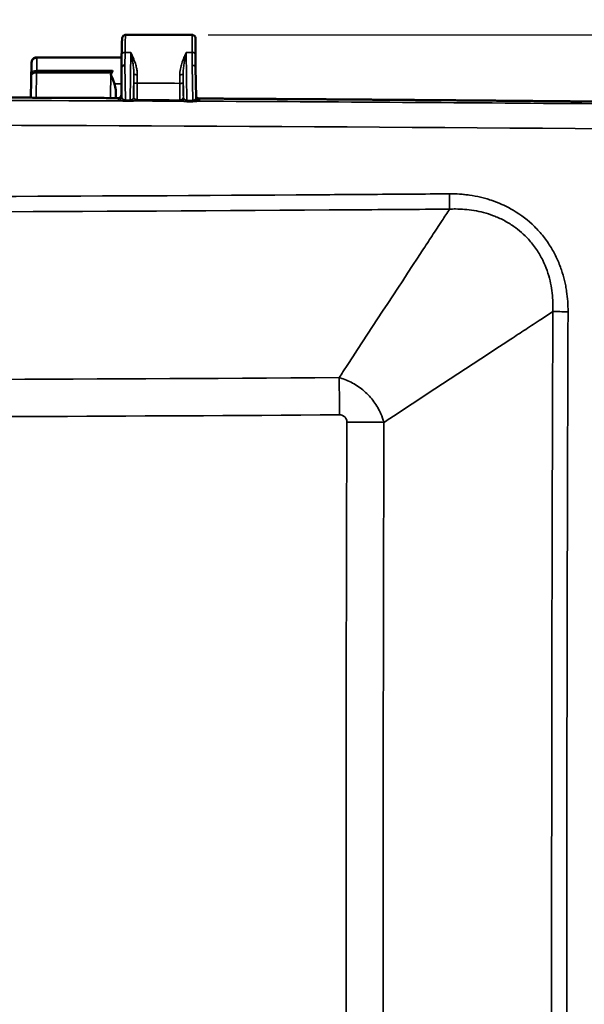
# Model space of a CAD drawing. Header units: inches. Extents: x 0.2 to 50.9, y 0.9 to 32.1.
# Tile 15 of 95: x 12.7 to 16.1, y 22.8 to 28.6. Entities that reach past the tile are written whole.
import ezdxf

# ---------------------------------------------------------------- set-up
doc = ezdxf.new("R2010")
doc.units = ezdxf.units.IN
doc.header["$LTSCALE"] = 1.5
doc.header["$MEASUREMENT"] = 0
for name, color, linetype, lineweight in [('Dimension (ANSI)', 7, 'Continuous', 25), ('Visible (ANSI)', 7, 'Continuous', 50), ('Visible Narrow (ANSI)', 7, 'Continuous', 35)]:
    doc.layers.add(name, color=color, linetype=linetype, lineweight=lineweight)
doc.styles.get("Standard").update_dxf_attribs({"font": 'arial.ttf'})
doc.dimstyles.new('Default (ANSI)', dxfattribs={"dimscale": 1.5, "dimtxt": 0.2, "dimasz": 0.098425, "dimexe": 0.125, "dimexo": 0.0625, "dimgap": 0.031496, "dimtad": 0, "dimtih": 1, "dimtoh": 1, "dimrnd": 1e-08, "dimzin": 0, "dimdsep": 46, "dimtxsty": 'Standard', "dimcen": 0.09, "dimdle": 0.393701, "dimclrd": 256, "dimclre": 256, "dimclrt": 7, "dimadec": 0, "dimazin": 1, "dimtfac": 0.6, "dimtofl": 0, "dimtmove": 0, "dimatfit": 3, "dimfxl": 1, "dimtolj": 1, "dimtzin": 4, "dimlwd": -1, "dimlwe": -1, "dimarcsym": 0})

# ---------------------------------------------------------------- blocks, each defined once
blk = doc.blocks.new('*D46')
at = {"layer": 'Defpoints', "color": 0, "transparency": 16777216}
for p in [(16.6116, 30.0285), (3.4856, 22.955), (16.6116, 22.955)]:
    blk.add_point(p, dxfattribs=at)
at = {"layer": 'Dimension (ANSI)', "transparency": 16777216}
for p, q in [((3.4856, 23.0488), (3.4856, 30.216)), ((16.6116, 23.0488), (16.6116, 30.216)), ((3.6332, 30.0285), (9.5621, 30.0285)), ((16.4639, 30.0285), (10.6407, 30.0285))]:
    blk.add_line(p, q, dxfattribs=at)
for points in [[(3.6332, 30.0531), (3.6332, 30.0039), (3.4856, 30.0285)], [(16.4639, 30.0531), (16.4639, 30.0039), (16.6116, 30.0285)]]:
    blk.add_solid(points, dxfattribs=at)
at = {"layer": 'Dimension (ANSI)', "color": 7, "transparency": 16777216, "insert": (9.6093, 30.1818), "char_height": 0.3, "attachment_point": 1}
blk.add_mtext('\\A1;13.13', dxfattribs=at)
blk = doc.blocks.new('*D47')
at = {"layer": 'Defpoints', "color": 0, "transparency": 16777216}
for p in [(13.7473, 28.5147), (10.0486, 17.1002), (18.2492, 17.1002)]:
    blk.add_point(p, dxfattribs=at)
at = {"layer": 'Dimension (ANSI)', "transparency": 16777216}
for p, q in [((13.8411, 28.5147), (18.4367, 28.5147)), ((18.2492, 28.3671), (18.2492, 23.1563)), ((18.2492, 17.2478), (18.2492, 22.7606)), ((10.1423, 17.1002), (18.4367, 17.1002))]:
    blk.add_line(p, q, dxfattribs=at)
for points in [[(18.2245, 28.3671), (18.2738, 28.3671), (18.2492, 28.5147)], [(18.2245, 17.2478), (18.2738, 17.2478), (18.2492, 17.1002)]]:
    blk.add_solid(points, dxfattribs=at)
at = {"layer": 'Dimension (ANSI)', "color": 7, "transparency": 16777216, "insert": (17.7861, 23.1091), "char_height": 0.3, "attachment_point": 1}
blk.add_mtext('\\A1;11.41', dxfattribs=at)

msp = doc.modelspace()

# ---------------------------------------------------------------- linework, layer by layer
at = {"layer": 'Visible (ANSI)'}
for p, q in [((13.7473, 28.5147), (13.3545, 28.5147)), ((13.7673, 28.4947), (13.7673, 28.3987)), ((12.8298, 28.3822), (13.3307, 28.3822)), ((13.3309, 28.399), (13.3298, 28.3224)), ((13.7673, 28.3222), (13.7673, 28.3987)), ((12.7956, 28.1445), (12.7992, 28.3502)), ((13.3298, 28.1609), (13.3298, 28.3219)), ((13.6992, 28.3444), (13.6992, 28.3444)), ((13.7673, 28.3223), (13.7699, 28.1463)), ((12.8292, 28.2929), (12.8293, 28.2929)), ((13.6943, 28.3004), (13.6943, 28.3004)), ((12.7953, 28.1277), (12.7953, 28.1277)), ((13.5318, 28.1247), (13.5318, 28.1247)), ((13.5618, 28.1246), (13.5618, 28.1246)), ((15.2883, 27.4873), (15.2883, 27.4873)), ((15.3201, 27.4872), (15.3201, 27.4872)), ((15.4669, 27.4664), (15.4669, 27.4664))]:
    msp.add_line(p, q, dxfattribs=at)
for centre, major_axis, ratio, start_param, end_param in [((13.2685, 28.4543), (-0.0018, -0.1613), 0.185994, 0.002062, 0.374327), ((13.3498, 28.3223), (-0.02, 0), 0.642747, 4.712391, 6.269815), ((13.3377, 27.8228), (-0.0079, 0.4997), 0.000843, 0.023168, 0.053752), ((12.8292, 28.2801), (0.03, -0.0007), 0.429703, 1.58191, 3.112482), ((13.2998, 28.2259), (0, -0.1562), 0.026186, 4.972447, 5.278513), ((13.3098, 28.162), (0.0196, 0.0039), 0.996036, 4.511325, 6.085694), ((13.787, 28.1412), (-0.02, 0.0001), 0.087487, 0.44365, 0.443677), ((13.7873, 28.1594), (-0.0196, -0.0039), 0.996035, 0.309028, 1.192765), ((13.7499, 28.1469), (0.0197, -0.0038), 0.881193, 0.18091, 0.180966), ((13.787, 28.1613), (0.0021, -0.0217), 0.914666, 6.012612, 6.175728), ((13.2998, 28.2259), (0, -0.1562), 0.026186, 5.408513, 5.408526)]:
    msp.add_ellipse(centre, major_axis=major_axis, ratio=ratio, start_param=start_param, end_param=end_param, dxfattribs=at)
for points, degree, knots in [([(13.3309, 28.399), (13.3313, 28.4213), (13.3317, 28.4408), (13.3325, 28.4714), (13.333, 28.4827), (13.3338, 28.4924), (13.3339, 28.4943), (13.3345, 28.4978), (13.3347, 28.499), (13.3358, 28.5021), (13.3361, 28.5028), (13.3372, 28.5048), (13.338, 28.5062), (13.34, 28.5086), (13.3412, 28.5097), (13.344, 28.5118), (13.3458, 28.5128), (13.3498, 28.5143), (13.3522, 28.5147), (13.3545, 28.5147)], 3, [0.0000103, 0.0000103, 0.0000103, 0.0000103, 0.221768, 0.221768, 0.4458503, 0.4458503, 0.5259424, 0.5259424, 0.5662316, 0.5662316, 0.5768273, 0.5768273, 0.5914363, 0.5914363, 0.6043711, 0.6043711, 0.6199791, 0.6199791, 0.6383391, 0.6383391, 0.6383391, 0.6383391]), ([(13.7473, 28.5147), (13.7495, 28.5147), (13.7517, 28.5143), (13.7558, 28.5129), (13.7577, 28.5119), (13.7612, 28.5093), (13.7627, 28.5077), (13.7651, 28.5041), (13.766, 28.502), (13.7668, 28.4991), (13.767, 28.4982), (13.7673, 28.4965), (13.7673, 28.4956), (13.7673, 28.4947)], 3, [0, 0, 0, 0, 0.01646636, 0.01646636, 0.03298076, 0.03298076, 0.04949335, 0.04949335, 0.06600606, 0.06600606, 0.07268919, 0.07268919, 0.07949281, 0.07949281, 0.07949281, 0.07949281]), ([(12.7992, 28.3516), (12.7995, 28.3587), (12.8028, 28.3664), (12.8084, 28.3718), (12.8142, 28.3773), (12.8223, 28.38), (12.8292, 28.38)], 3, [-1, -1, -1, -1, -0.5, -0.5, -0.5, 0, 0, 0, 0]), ([(12.7995, 28.3548), (12.7997, 28.3558), (12.7999, 28.3569), (12.8004, 28.3589), (12.8005, 28.3596), (12.801, 28.3612), (12.8013, 28.362), (12.8022, 28.3642), (12.8029, 28.3657), (12.8047, 28.3688), (12.8059, 28.3704), (12.8089, 28.3739), (12.811, 28.3757), (12.8159, 28.379), (12.8189, 28.3803), (12.8245, 28.3818), (12.8271, 28.3821), (12.8297, 28.3821)], 3, [0, 0, 0, 0, 0.0208255, 0.0208255, 0.0304765, 0.0304765, 0.039308, 0.039308, 0.0535313, 0.0535313, 0.0690109, 0.0690109, 0.0899584, 0.0899584, 0.1143211, 0.1143211, 0.1342273, 0.1342273, 0.1342273, 0.1342273]), ([(12.7992, 28.3516), (12.7992, 28.3514), (12.7992, 28.3513), (12.7992, 28.3511), (12.7992, 28.3509), (12.7992, 28.3507), (12.7992, 28.3505), (12.7992, 28.3504), (12.7992, 28.3503), (12.7992, 28.3502)], 3, [0, 0, 0, 0, 0.3450158, 0.3450158, 0.3450158, 0.8007674, 0.8007674, 0.8007674, 1, 1, 1, 1]), ([(13.2778, 28.3041), (13.2754, 28.2991), (13.2729, 28.2941), (13.2695, 28.2868), (13.2685, 28.2847), (13.2678, 28.2826), (13.2676, 28.282), (13.2676, 28.2813), (13.2676, 28.2811), (13.2677, 28.2785), (13.2701, 28.274), (13.2813, 28.248), (13.2867, 28.2322), (13.2886, 28.2259)], 3, [-0.08940848, -0.08940848, -0.08940848, -0.08940848, -0.07612634, -0.07612634, -0.06996916, -0.06996916, -0.06671566, -0.06671566, -0.06550088, -0.06550088, -0.04993271, -0.04993271, -0.000001, -0.000001, -0.000001, -0.000001]), ([(13.2886, 28.2259), (13.2923, 28.2141), (13.295, 28.2019), (13.2957, 28.1887), (13.2958, 28.1872), (13.2958, 28.1858)], 3, [-0.2488064, -0.2488064, -0.2488064, -0.2488064, -0.1557121, -0.1557121, -0.1447177, -0.1447177, -0.1447177, -0.1447177]), ([(16.2102, 28.1206), (16.2102, 28.1206), (16.2102, 28.1206), (16.2102, 28.1206), (16.2102, 28.1206), (16.2102, 28.1206), (16.2102, 28.1206), (16.2102, 28.1206), (16.2102, 28.1206), (16.2102, 28.1206), (15.941, 28.1232), (15.6718, 28.1257), (15.4025, 28.1281), (15.1333, 28.1303), (14.8641, 28.1324), (14.5949, 28.1343), (14.3257, 28.1362), (14.0564, 28.1379), (13.7872, 28.1394)], 9, [0, 0, 0, 0, 0, 0, 0, 0, 0, 0, 0.000012, 0.000012, 0.000012, 0.000012, 0.000012, 0.000012, 0.000012, 0.000012, 0.000012, 1, 1, 1, 1, 1, 1, 1, 1, 1, 1])]:
    msp.add_open_spline(points, degree=degree, knots=knots, dxfattribs=at)
for points, degree in [([(12.8298, 28.3821), (12.8298, 28.3821), (12.8298, 28.3821), (12.8298, 28.3821)], 3), ([(13.2668, 28.293), (13.1209, 28.293), (12.9751, 28.293), (12.8293, 28.2929)], 3), ([(13.3108, 28.1421), (12.9348, 28.144), (12.5588, 28.1456), (12.1827, 28.147), (11.8067, 28.1481), (11.4307, 28.1489)], 5), ([(13.7699, 28.1463), (13.7699, 28.1451), (13.77, 28.1439), (13.7703, 28.1428)], 3), ([(13.7703, 28.1428), (13.7703, 28.1428), (13.7703, 28.1428), (13.7703, 28.1428)], 3), ([(13.787, 28.1394), (13.7871, 28.1394), (13.7871, 28.1394), (13.7872, 28.1394)], 3), ([(13.7162, 28.1223), (13.7279, 28.122), (13.7395, 28.1219), (13.7512, 28.122)], 3)]:
    msp.add_open_spline(points, degree=degree, dxfattribs=at)
at = {"layer": 'Visible Narrow (ANSI)'}
for p, q in [((13.7473, 28.5147), (13.7473, 28.4115)), ((13.3498, 28.3351), (13.3509, 28.4115)), ((13.3509, 28.4115), (13.3849, 28.4115)), ((13.3849, 28.4115), (13.3808, 28.1306)), ((13.7164, 28.1281), (13.7122, 28.4115)), ((13.7122, 28.4115), (13.7473, 28.4115)), ((13.7473, 28.4115), (13.7473, 28.3349)), ((12.8294, 28.3041), (12.8292, 28.2929)), ((12.8294, 28.3041), (13.2778, 28.3041)), ((13.3298, 28.3224), (13.3323, 28.1494)), ((13.3528, 28.1308), (13.3498, 28.3351)), ((13.7473, 28.3349), (13.7503, 28.1278)), ((12.7958, 28.1445), (12.7992, 28.2811)), ((12.7992, 28.2811), (12.7994, 28.2901)), ((12.8293, 28.2929), (12.8255, 28.1444)), ((13.2653, 28.1423), (13.2668, 28.293)), ((13.4013, 28.1488), (13.4032, 28.2833)), ((13.6959, 28.1473), (13.6939, 28.2833)), ((13.3298, 28.2259), (13.2886, 28.2259)), ((13.2958, 28.1858), (13.2954, 28.1421)), ((13.3122, 28.1294), (13.3097, 28.142)), ((13.3298, 28.162), (13.3323, 28.1494)), ((13.3808, 28.1306), (13.3528, 28.1308)), ((13.4019, 28.1518), (13.4013, 28.1488)), ((13.4217, 28.1319), (13.4211, 28.1288)), ((13.6758, 28.1273), (13.6752, 28.1305)), ((13.6953, 28.1504), (13.6959, 28.1473)), ((13.7872, 28.1394), (13.7898, 28.1268)), ((12.7954, 28.1277), (12.7954, 28.1277)), ((12.8252, 28.1276), (12.8252, 28.1276)), ((13.2651, 28.1259), (13.2651, 28.1259)), ((13.2952, 28.1258), (13.2952, 28.1257)), ((13.3527, 28.124), (13.3533, 28.124)), ((13.3533, 28.124), (13.3807, 28.1238)), ((13.7, 28.1223), (13.7, 28.1223)), ((13.7503, 28.1278), (13.7164, 28.1281))]:
    msp.add_line(p, q, dxfattribs=at)
for centre, major_axis, ratio, start_param, end_param in [((13.3509, 28.3987), (-0.02, 0.0003), 0.642747, 4.721803, 6.283186), ((13.7473, 28.3987), (0.02, 0), 0.642788, 0, 1.570796), ((12.8294, 28.2891), (-0.03, 0.0006), 0.499925, 4.722384, 6.252956), ((13.4085, 28.2259), (0, 0.3094), 0.017452, 1.383992, 1.556368), ((13.4285, 28.2259), (0, -0.2889), 0.018661, 4.52544, 4.698101), ((13.6686, 28.2259), (0, 0.2889), 0.018661, 4.723137, 4.899335), ((13.6886, 28.2259), (0, 0.3089), 0.017452, 4.723136, 4.899331), ((10.0486, -112.5612), (325.858, 0), 0.431764, 1.560734, 1.580858), ((13.3124, 28.1494), (0.0196, 0.0039), 0.996036, 4.511322, 6.085695), ((13.3274, 28.1455), (-0.0021, -0.0199), 0.750813, 0.132338, 1.13301), ((13.3523, 28.1492), (0.0198, -0.0036), 0.882004, 3.337413, 4.210835), ((13.3528, 28.142), (-0.0001, -0.0183), 0.005956, 0.17385, 0.915714), ((13.4071, 28.1452), (0.002, -0.0199), 0.768182, 5.137173, 6.14663), ((13.6753, 28.1504), (0.0196, 0.0039), 0.996035, 4.510779, 6.085716), ((13.6759, 28.1473), (0.0196, 0.0039), 0.996035, 4.510779, 6.085716), ((13.687, 28.1439), (-0.0027, -0.0198), 0.828883, 0.156433, 1.234878), ((13.7499, 28.1469), (0.0197, -0.0038), 0.881193, 5.756839, 6.464095), ((13.7803, 28.1434), (0.0027, -0.0198), 0.850499, 5.040817, 6.116715), ((10.0486, -112.5495), (325.8659, 0.0001), 0.431718, 1.559631, 1.56049), ((13.7164, 28.139), (-0.0002, -0.018), 0.007096, 0.432693, 0.917962), ((13.7503, 28.1149), (0.02, 0.0003), 0.642565, 1.526217, 1.56144), ((13.7517, 28.1392), (0.0001, -0.0185), 0.048797, 5.377484, 5.865478), ((13.7509, 28.0096), (0.0008, -0.1146), 0.054968, 2.905487, 2.935281), ((10.0477, -112.5781), (325.9206, 0), 0.431734, 1.551927, 1.559344), ((10.0486, -112.6639), (-325.8669, 0), 0.431616, 4.693516, 4.731262), ((123.8759, 22.9518), (0, 338.1944), 0.319101, 1.559178, 1.582415), ((122.0854, 22.9518), (0, 340.0706), 0.315907, 1.561158, 1.580435), ((122.2277, 22.9518), (0, -340.0832), 0.31567, 4.702755, 4.722023)]:
    msp.add_ellipse(centre, major_axis=major_axis, ratio=ratio, start_param=start_param, end_param=end_param, dxfattribs=at)
for points, knots in [([(13.3545, 28.5147), (13.3545, 28.5147), (13.3545, 28.5147), (13.3545, 28.5146), (13.3534, 28.5135), (13.3526, 28.4905), (13.352, 28.4659), (13.3515, 28.4473), (13.3512, 28.4277), (13.3509, 28.4115)], [0.7727138, 0.7727138, 0.7727138, 0.7727138, 0.7759546, 0.7759546, 0.7759546, 0.9036095, 0.9036095, 0.9036095, 1, 1, 1, 1]), ([(13.3849, 28.4115), (13.385, 28.4113), (13.385, 28.4111), (13.3853, 28.4097), (13.3856, 28.4084), (13.3881, 28.3969), (13.3904, 28.3864), (13.394, 28.3675), (13.3955, 28.3593), (13.3983, 28.3425), (13.3995, 28.334), (13.4014, 28.3185), (13.4021, 28.3115), (13.403, 28.2975), (13.4033, 28.2904), (13.4032, 28.2833)], [0, 0, 0, 0, 0.0051044, 0.0051044, 0.0373439, 0.0373439, 0.2987495, 0.2987495, 0.4945331, 0.4945331, 0.6903167, 0.6903167, 0.8451276, 0.8451276, 1, 1, 1, 1]), ([(13.3849, 28.4115), (13.385, 28.4114), (13.3851, 28.4112), (13.3852, 28.411), (13.3858, 28.4098), (13.3863, 28.4086), (13.3869, 28.4074), (13.3915, 28.3977), (13.3962, 28.3875), (13.4005, 28.3768), (13.4038, 28.3688), (13.4069, 28.3605), (13.4098, 28.3519), (13.4126, 28.3433), (13.4152, 28.3344), (13.4174, 28.3252), (13.4191, 28.318), (13.4206, 28.3105), (13.4216, 28.3029), (13.4226, 28.2953), (13.4232, 28.2875), (13.4232, 28.2796)], [-1, -1, -1, -1, -0.9948956, -0.9948956, -0.9948956, -0.9626561, -0.9626561, -0.9626561, -0.7012505, -0.7012505, -0.7012505, -0.5054669, -0.5054669, -0.5054669, -0.3096833, -0.3096833, -0.3096833, -0.1548724, -0.1548724, -0.1548724, 0, 0, 0, 0]), ([(13.6739, 28.2796), (13.6739, 28.2851), (13.6742, 28.2905), (13.6747, 28.2958), (13.6759, 28.3081), (13.6783, 28.32), (13.6812, 28.3314), (13.6839, 28.3414), (13.687, 28.3512), (13.6903, 28.3605), (13.6937, 28.3699), (13.6973, 28.3789), (13.7011, 28.3875), (13.7038, 28.3937), (13.7066, 28.3997), (13.7093, 28.4056), (13.7102, 28.4074), (13.7111, 28.4092), (13.7119, 28.411), (13.712, 28.4112), (13.7121, 28.4114), (13.7122, 28.4115)], [-0.9999999, -0.9999999, -0.9999999, -0.9999999, -0.8930325, -0.8930325, -0.8930325, -0.6464179, -0.6464179, -0.6464179, -0.4284173, -0.4284173, -0.4284173, -0.210417, -0.210417, -0.210417, -0.0539412, -0.0539412, -0.0539412, -0.0051044, -0.0051044, -0.0051044, 0, 0, 0, 0]), ([(13.6939, 28.2833), (13.6939, 28.2882), (13.694, 28.2931), (13.6947, 28.3092), (13.6959, 28.3203), (13.6985, 28.3407), (13.7, 28.3501), (13.7033, 28.3685), (13.705, 28.3776), (13.7081, 28.3928), (13.7095, 28.3991), (13.7112, 28.4071), (13.7117, 28.409), (13.7121, 28.4111), (13.7122, 28.4113), (13.7122, 28.4115)], [0, 0, 0, 0, 0.106967, 0.106967, 0.353582, 0.353582, 0.571583, 0.571583, 0.789583, 0.789583, 0.946059, 0.946059, 0.994896, 0.994896, 1, 1, 1, 1]), ([(12.7994, 28.2901), (12.7997, 28.3023), (12.7998, 28.3135), (12.7998, 28.3227), (12.7999, 28.3319), (12.7998, 28.3394), (12.7997, 28.3446), (12.7996, 28.3478), (12.7994, 28.3502), (12.7992, 28.3516)], [0, 0, 0, 0, 0.380906, 0.380906, 0.380906, 0.761816, 0.761816, 0.761816, 1, 1, 1, 1]), ([(13.7473, 28.3349), (13.7538, 28.3349), (13.7588, 28.3331), (13.7621, 28.3308), (13.7653, 28.3285), (13.7673, 28.3252), (13.7673, 28.3223)], [-1, -1, -1, -1, -0.5, -0.5, -0.5, -0.00668, -0.00668, -0.00668, -0.00668]), ([(13.4032, 28.2833), (13.4033, 28.2828), (13.4038, 28.2824), (13.4048, 28.2819), (13.4059, 28.2815), (13.4074, 28.2811), (13.4092, 28.2807), (13.411, 28.2804), (13.4133, 28.2801), (13.4156, 28.2799), (13.418, 28.2797), (13.4206, 28.2796), (13.4232, 28.2796)], [0, 0, 0, 0, 0.25, 0.25, 0.25, 0.5, 0.5, 0.5, 0.75, 0.75, 0.75, 1, 1, 1, 1]), ([(13.6939, 28.2833), (13.6939, 28.2828), (13.6933, 28.2824), (13.6923, 28.2819), (13.6913, 28.2815), (13.6898, 28.2811), (13.6879, 28.2807), (13.6861, 28.2804), (13.6839, 28.2801), (13.6815, 28.2799), (13.6791, 28.2797), (13.6765, 28.2796), (13.6739, 28.2796)], [0, 0, 0, 0, 0.25, 0.25, 0.25, 0.5, 0.5, 0.5, 0.75, 0.75, 0.75, 1, 1, 1, 1]), ([(13.4019, 28.1518), (13.402, 28.1523), (13.402, 28.1533), (13.4021, 28.1549), (13.4023, 28.1573), (13.4024, 28.161), (13.4025, 28.1657), (13.4026, 28.1704), (13.4028, 28.1763), (13.4028, 28.1828), (13.4029, 28.1894), (13.403, 28.1968), (13.4031, 28.2047), (13.4031, 28.2125), (13.4031, 28.2207), (13.4031, 28.2291), (13.4031, 28.2295), (13.4031, 28.2299), (13.4031, 28.2303)], [0, 0, 0, 0, 0.139334, 0.139334, 0.139334, 0.35081, 0.35081, 0.35081, 0.563334, 0.563334, 0.563334, 0.776448, 0.776448, 0.776448, 0.98943, 0.98943, 0.98943, 1, 1, 1, 1]), ([(13.4031, 28.2303), (13.4032, 28.2303), (13.4037, 28.2303), (13.4058, 28.2302), (13.4073, 28.2302), (13.411, 28.2301), (13.4132, 28.2301), (13.418, 28.2301), (13.4205, 28.23), (13.4231, 28.23)], [0, 0, 0, 0, 0.25, 0.25, 0.5, 0.5, 0.75, 0.75, 1, 1, 1, 1]), ([(13.4231, 28.23), (13.4231, 28.2295), (13.4231, 28.229), (13.4231, 28.2285), (13.4231, 28.2181), (13.4231, 28.2078), (13.423, 28.198), (13.423, 28.1882), (13.4229, 28.1789), (13.4228, 28.1707), (13.4227, 28.1624), (13.4226, 28.1552), (13.4224, 28.1493), (13.4223, 28.1433), (13.4222, 28.1388), (13.422, 28.1358), (13.4219, 28.1338), (13.4218, 28.1325), (13.4217, 28.1319)], [-1, -1, -1, -1, -0.989383, -0.989383, -0.989383, -0.777196, -0.777196, -0.777196, -0.56501, -0.56501, -0.56501, -0.352805, -0.352805, -0.352805, -0.140599, -0.140599, -0.140599, 0, 0, 0, 0]), ([(13.694, 28.2292), (13.6939, 28.2292), (13.6934, 28.2292), (13.6913, 28.2291), (13.6899, 28.2291), (13.6862, 28.2291), (13.684, 28.2291), (13.6792, 28.229), (13.6766, 28.229), (13.674, 28.229)], [0, 0, 0, 0, 0.25, 0.25, 0.5, 0.5, 0.75, 0.75, 1, 1, 1, 1]), ([(13.6752, 28.1305), (13.6751, 28.1311), (13.675, 28.1324), (13.6749, 28.1344), (13.6747, 28.1374), (13.6746, 28.142), (13.6745, 28.1479), (13.6744, 28.1539), (13.6743, 28.1612), (13.6742, 28.1695), (13.6741, 28.1778), (13.6741, 28.187), (13.674, 28.1969), (13.674, 28.2067), (13.674, 28.2171), (13.674, 28.2275), (13.674, 28.228), (13.674, 28.2285), (13.674, 28.229)], [-1, -1, -1, -1, -0.859406, -0.859406, -0.859406, -0.647182, -0.647182, -0.647182, -0.434958, -0.434958, -0.434958, -0.222757, -0.222757, -0.222757, -0.010556, -0.010556, -0.010556, 0, 0, 0, 0]), ([(13.6953, 28.1504), (13.6952, 28.1509), (13.6951, 28.1519), (13.6948, 28.1559), (13.6947, 28.1596), (13.6945, 28.1691), (13.6944, 28.175), (13.6942, 28.1882), (13.6941, 28.1956), (13.694, 28.2114), (13.694, 28.2197), (13.694, 28.2284), (13.694, 28.2288), (13.694, 28.2292)], [0, 0, 0, 0, 0.140594, 0.140594, 0.352818, 0.352818, 0.565042, 0.565042, 0.777243, 0.777243, 0.989444, 0.989444, 1, 1, 1, 1]), ([(13.3401, 28.1357), (13.3412, 28.1348), (13.3424, 28.1341), (13.3437, 28.1334), (13.3451, 28.1327), (13.3465, 28.1321), (13.3479, 28.1316), (13.3495, 28.1312), (13.3511, 28.1309), (13.3528, 28.1308)], [-1, -1, -1, -1, -0.686478, -0.686478, -0.686478, -0.362757, -0.362757, -0.362757, 0, 0, 0, 0]), ([(13.3528, 28.1308), (13.3529, 28.129), (13.353, 28.1275), (13.3531, 28.1263), (13.3532, 28.1252), (13.3532, 28.1244), (13.3533, 28.124)], [0, 0, 0, 0, 0.499989, 0.499989, 0.499989, 1, 1, 1, 1]), ([(13.3807, 28.1238), (13.3807, 28.1242), (13.3807, 28.125), (13.3807, 28.1262), (13.3808, 28.1273), (13.3808, 28.1288), (13.3808, 28.1306)], [0.0000046, 0.0000046, 0.0000046, 0.0000046, 0.5000002, 0.5000002, 0.5000002, 1, 1, 1, 1]), ([(13.3808, 28.1306), (13.3827, 28.1306), (13.3845, 28.1309), (13.3863, 28.1315), (13.3877, 28.1319), (13.3891, 28.1325), (13.3904, 28.1333), (13.3917, 28.1339), (13.3929, 28.1347), (13.394, 28.1356)], [-1, -1, -1, -1, -0.610305, -0.610305, -0.610305, -0.300224, -0.300224, -0.300224, 0, 0, 0, 0]), ([(13.394, 28.1356), (13.3952, 28.1365), (13.3962, 28.1375), (13.3971, 28.1385), (13.398, 28.1396), (13.3988, 28.1407), (13.3994, 28.1419), (13.4, 28.143), (13.4004, 28.1441), (13.4007, 28.1453), (13.401, 28.1464), (13.4012, 28.1476), (13.4013, 28.1488)], [-1, -1, -1, -1, -0.7606522, -0.7606522, -0.7606522, -0.5008878, -0.5008878, -0.5008878, -0.2488051, -0.2488051, -0.2488051, 0, 0, 0, 0]), ([(13.4211, 28.1288), (13.4185, 28.1289), (13.4159, 28.1294), (13.4135, 28.1304), (13.4111, 28.1314), (13.4089, 28.1329), (13.4071, 28.1347), (13.4052, 28.1366), (13.4038, 28.1388), (13.4028, 28.1412), (13.4018, 28.1436), (13.4013, 28.1462), (13.4013, 28.1488)], [0, 0, 0, 0, 0.25, 0.25, 0.25, 0.5, 0.5, 0.5, 0.75, 0.75, 0.75, 0.9999999, 0.9999999, 0.9999999, 0.9999999]), ([(13.4217, 28.1319), (13.4191, 28.1319), (13.4165, 28.1324), (13.4141, 28.1334), (13.4117, 28.1344), (13.4095, 28.1359), (13.4077, 28.1377), (13.4058, 28.1396), (13.4044, 28.1418), (13.4034, 28.1442), (13.4024, 28.1466), (13.4019, 28.1492), (13.4019, 28.1518)], [-1, -1, -1, -1, -0.75, -0.75, -0.75, -0.5, -0.5, -0.5, -0.25, -0.25, -0.25, 0, 0, 0, 0]), ([(13.6959, 28.1473), (13.696, 28.1449), (13.6966, 28.1426), (13.6977, 28.1403), (13.6983, 28.1392), (13.6991, 28.138), (13.7, 28.1369), (13.7005, 28.1363), (13.701, 28.1358), (13.7016, 28.1352)], [-0.9999999, -0.9999999, -0.9999999, -0.9999999, -0.4396923, -0.4396923, -0.4396923, -0.1491434, -0.1491434, -0.1491434, 0, 0, 0, 0]), ([(13.7016, 28.1352), (13.7026, 28.1343), (13.7037, 28.1333), (13.7049, 28.1325), (13.7061, 28.1316), (13.7074, 28.1307), (13.7088, 28.1301), (13.7102, 28.1294), (13.7116, 28.1288), (13.7131, 28.1285), (13.7141, 28.1283), (13.7151, 28.1281), (13.716, 28.1281), (13.7161, 28.1281), (13.7162, 28.1281), (13.7164, 28.1281)], [-1, -1, -1, -1, -0.741607, -0.741607, -0.741607, -0.471726, -0.471726, -0.471726, -0.19886, -0.19886, -0.19886, -0.019215, -0.019215, -0.019215, 0, 0, 0, 0]), ([(13.751, 28.1278), (13.7513, 28.1278), (13.7516, 28.1278), (13.7519, 28.1278), (13.7531, 28.1279), (13.7542, 28.1281), (13.7553, 28.1285), (13.7565, 28.1288), (13.7577, 28.1293), (13.7588, 28.1299), (13.76, 28.1306), (13.7612, 28.1313), (13.7623, 28.1322), (13.7633, 28.133), (13.7643, 28.1339), (13.7653, 28.1349)], [-1, -1, -1, -1, -0.948495, -0.948495, -0.948495, -0.7332557, -0.7332557, -0.7332557, -0.5013545, -0.5013545, -0.5013545, -0.2506632, -0.2506632, -0.2506632, 0, 0, 0, 0]), ([(13.7898, 28.1268), (13.7871, 28.1268), (13.7845, 28.1273), (13.7821, 28.1283), (13.7797, 28.1293), (13.7775, 28.1308), (13.7757, 28.1326), (13.7738, 28.1345), (13.7724, 28.1367), (13.7714, 28.1391), (13.7709, 28.1403), (13.7705, 28.1415), (13.7703, 28.1428)], [0, 0, 0, 0, 0.25, 0.25, 0.25, 0.5, 0.5, 0.5, 0.75, 0.75, 0.75, 0.873946, 0.873946, 0.873946, 0.873946]), ([(13.3273, 28.1256), (13.3252, 28.1258), (13.3232, 28.1261), (13.3215, 28.1263), (13.3196, 28.1267), (13.3179, 28.127), (13.3165, 28.1273), (13.3152, 28.1277), (13.3141, 28.128), (13.3134, 28.1284), (13.3127, 28.1287), (13.3123, 28.1291), (13.3122, 28.1294)], [0, 0, 0, 0, 0.2200019, 0.2200019, 0.2200019, 0.4779684, 0.4779684, 0.4779684, 0.7393882, 0.7393882, 0.7393882, 1, 1, 1, 1]), ([(13.3273, 28.1256), (13.331, 28.1253), (13.335, 28.1249), (13.3393, 28.1245), (13.3437, 28.1242), (13.3482, 28.124), (13.3527, 28.124)], [-1, -1, -1, -1, -0.5, -0.5, -0.5, 0, 0, 0, 0]), ([(13.3807, 28.1238), (13.3844, 28.1238), (13.3881, 28.1239), (13.3945, 28.1242), (13.3973, 28.1244), (13.4024, 28.1248), (13.4048, 28.1251), (13.407, 28.1253)], [0, 0, 0, 0, 0.3896945, 0.3896945, 0.6997764, 0.6997764, 1, 1, 1, 1]), ([(13.6868, 28.124), (13.6857, 28.1241), (13.6847, 28.1243), (13.6838, 28.1244), (13.682, 28.1247), (13.6805, 28.1251), (13.6793, 28.1254), (13.6771, 28.126), (13.6759, 28.1267), (13.6758, 28.1273)], [0, 0, 0, 0, 0.1558745, 0.1558745, 0.1558745, 0.4503631, 0.4503631, 0.4503631, 1, 1, 1, 1]), ([(13.6868, 28.124), (13.6908, 28.1235), (13.6953, 28.1228), (13.7003, 28.1223), (13.7065, 28.1216), (13.7118, 28.1215), (13.7162, 28.1223)], [-1, -1, -1, -1, -0.5, -0.5, -0.5, 0, 0, 0, 0]), ([(13.7503, 28.1278), (13.7504, 28.1265), (13.7506, 28.1253), (13.7507, 28.1243), (13.7507, 28.1236), (13.7508, 28.1228), (13.7512, 28.122)], [-1, -1, -1, -1, -0.447666, -0.447666, -0.447666, 0, 0, 0, 0]), ([(13.7516, 28.121), (13.7522, 28.1211), (13.7527, 28.1211), (13.7556, 28.1211), (13.7579, 28.1212), (13.7626, 28.1215), (13.765, 28.1217), (13.7697, 28.1222), (13.772, 28.1225), (13.7763, 28.123), (13.7784, 28.1233), (13.7802, 28.1235)], [0, 0, 0, 0, 0.051505, 0.051505, 0.2667443, 0.2667443, 0.4986455, 0.4986455, 0.7493368, 0.7493368, 1, 1, 1, 1]), ([(15.2648, 27.5768), (15.1895, 27.5762), (15.1142, 27.5757), (15.0389, 27.5751), (14.9636, 27.5745), (14.8883, 27.574), (14.813, 27.5735), (14.6624, 27.5724), (14.5118, 27.5714), (14.3612, 27.5704), (11.6502, 27.5532), (8.9394, 27.5522), (6.2284, 27.5675), (6.0934, 27.5682), (5.9618, 27.569), (5.8268, 27.5699), (5.6937, 27.5707), (5.5585, 27.5716), (5.426, 27.5725), (5.3127, 27.5733), (5.1998, 27.5741), (5.0875, 27.5749), (5.0665, 27.575), (5.0455, 27.5752), (5.0243, 27.5754), (5.0031, 27.5755), (4.9818, 27.5757), (4.9604, 27.5758), (4.939, 27.576), (4.9175, 27.5762), (4.8961, 27.5763), (4.8747, 27.5765), (4.8534, 27.5766), (4.8323, 27.5768)], [0, 0, 0, 0, 0.0216418, 0.0216418, 0.0216418, 0.0432835, 0.0432835, 0.0432835, 0.0865671, 0.0865671, 0.0865671, 0.865718, 0.865718, 0.865718, 0.9045161, 0.9045161, 0.9045161, 0.9427858, 0.9427858, 0.9427858, 0.9755132, 0.9755132, 0.9755132, 0.9816349, 0.9816349, 0.9816349, 0.9877565, 0.9877565, 0.9877565, 0.9938782, 0.9938782, 0.9938782, 1, 1, 1, 1]), ([(15.2648, 27.5768), (15.285, 27.577), (15.3051, 27.5764), (15.3249, 27.5751), (15.3348, 27.5744), (15.3447, 27.5736), (15.3545, 27.5725), (15.3643, 27.5715), (15.3729, 27.5705), (15.3838, 27.5689), (15.4057, 27.5658), (15.4271, 27.5618), (15.4482, 27.5569), (15.4587, 27.5544), (15.4692, 27.5517), (15.4796, 27.5488), (15.4899, 27.5459), (15.4988, 27.5432), (15.5104, 27.5394), (15.5452, 27.5279), (15.5785, 27.5138), (15.6104, 27.4973), (15.621, 27.4918), (15.6303, 27.4867), (15.6417, 27.4799), (15.6876, 27.4529), (15.7292, 27.421), (15.7668, 27.3838), (15.7856, 27.3652), (15.8032, 27.3455), (15.8195, 27.3248), (15.8277, 27.3144), (15.8356, 27.3038), (15.8431, 27.2929), (15.8506, 27.282), (15.8585, 27.2697), (15.8648, 27.2594), (15.8772, 27.2389), (15.8885, 27.2176), (15.8987, 27.1956), (15.9038, 27.1846), (15.9086, 27.1735), (15.9132, 27.1622), (15.9177, 27.1509), (15.9224, 27.1379), (15.9259, 27.1277), (15.9329, 27.1073), (15.9389, 27.0865), (15.944, 27.0653), (15.9466, 27.0546), (15.9489, 27.044), (15.951, 27.0332), (15.9531, 27.0224), (15.9551, 27.0102), (15.9566, 27.0005), (15.9624, 26.9615), (15.9652, 26.9217), (15.9651, 26.8811)], [0.0000002, 0.0000002, 0.0000002, 0.0000002, 0.0625, 0.0625, 0.0625, 0.09375, 0.09375, 0.09375, 0.125, 0.125, 0.125, 0.1875, 0.1875, 0.1875, 0.21875, 0.21875, 0.21875, 0.25, 0.25, 0.25, 0.34375, 0.34375, 0.34375, 0.375, 0.375, 0.375, 0.5, 0.5, 0.5, 0.5625, 0.5625, 0.5625, 0.59375, 0.59375, 0.59375, 0.625, 0.625, 0.625, 0.6875, 0.6875, 0.6875, 0.71875, 0.71875, 0.71875, 0.75, 0.75, 0.75, 0.8125, 0.8125, 0.8125, 0.84375, 0.84375, 0.84375, 0.875, 0.875, 0.875, 1, 1, 1, 1]), ([(15.2661, 27.4866), (15.2658, 27.4984), (15.2656, 27.5125), (15.2651, 27.5434), (15.265, 27.5601), (15.2648, 27.5768)], [0.0000006, 0.0000006, 0.0000006, 0.0000006, 0.5, 0.5, 0.9999996, 0.9999996, 0.9999996, 0.9999996]), ([(15.2661, 27.4866), (15.0774, 27.4851), (14.8887, 27.4837), (14.7001, 27.4824), (13.1486, 27.4718), (11.5973, 27.4664), (10.0458, 27.4664), (9.1757, 27.4664), (8.3057, 27.4681), (7.4357, 27.4715), (7.0163, 27.4731), (6.5968, 27.4751), (6.1769, 27.4775), (6.1616, 27.4776), (6.1462, 27.4777), (6.1309, 27.4778), (5.9268, 27.479), (5.7148, 27.4803), (5.4966, 27.4818), (5.2799, 27.4832), (5.0571, 27.4848), (4.831, 27.4866)], [0, 0, 0, 0, 0.0542112, 0.0542112, 0.0542112, 0.5, 0.5, 0.5, 0.75, 0.75, 0.75, 0.8705927, 0.8705927, 0.8705927, 0.875, 0.875, 0.875, 0.9377268, 0.9377268, 0.9377268, 1, 1, 1, 1]), ([(14.6142, 26.492), (14.6217, 26.5036), (14.6293, 26.5151), (14.6369, 26.5267), (14.7885, 26.7581), (14.9535, 27.0097), (15.1046, 27.2403), (15.1142, 27.255), (15.1239, 27.2697), (15.1336, 27.2844), (15.1432, 27.2992), (15.153, 27.314), (15.1627, 27.3289), (15.1822, 27.3587), (15.2019, 27.3887), (15.2216, 27.4188), (15.2365, 27.4414), (15.2513, 27.4641), (15.2661, 27.4866)], [-1, -1, -1, -1, -0.9643732, -0.9643732, -0.9643732, -0.2506126, -0.2506126, -0.2506126, -0.2051042, -0.2051042, -0.2051042, -0.1595957, -0.1595957, -0.1595957, -0.0685788, -0.0685788, -0.0685788, -0.0000001, -0.0000001, -0.0000001, -0.0000001]), ([(15.2661, 27.4866), (15.2777, 27.4871), (15.2895, 27.4874), (15.3014, 27.4874), (15.3189, 27.4874), (15.3366, 27.4868), (15.3547, 27.4853), (15.3728, 27.4839), (15.3912, 27.4817), (15.4098, 27.4786), (15.4285, 27.4756), (15.4474, 27.4716), (15.4665, 27.4665), (15.4857, 27.4614), (15.505, 27.4553), (15.5245, 27.4479), (15.5447, 27.4403), (15.565, 27.4313), (15.5851, 27.4207), (15.6053, 27.4102), (15.6253, 27.3981), (15.6448, 27.3845), (15.6603, 27.3736), (15.6753, 27.3618), (15.6898, 27.3492), (15.7043, 27.3365), (15.7181, 27.3229), (15.7311, 27.3087), (15.7486, 27.2896), (15.7645, 27.2693), (15.7786, 27.2484), (15.7926, 27.2275), (15.8049, 27.2061), (15.8155, 27.1846), (15.8255, 27.1644), (15.8339, 27.144), (15.8411, 27.1239), (15.8482, 27.1037), (15.854, 27.0836), (15.8588, 27.0639), (15.8635, 27.0441), (15.8671, 27.0246), (15.8697, 27.0054), (15.8724, 26.9863), (15.8741, 26.9674), (15.8751, 26.9489), (15.8763, 26.9261), (15.8763, 26.9037), (15.8753, 26.8818)], [0.0000004, 0.0000004, 0.0000004, 0.0000004, 0.042519, 0.042519, 0.042519, 0.1050387, 0.1050387, 0.1050387, 0.1675583, 0.1675583, 0.1675583, 0.2300779, 0.2300779, 0.2300779, 0.2925975, 0.2925975, 0.2925975, 0.3572167, 0.3572167, 0.3572167, 0.4218359, 0.4218359, 0.4218359, 0.4729695, 0.4729695, 0.4729695, 0.5241032, 0.5241032, 0.5241032, 0.5927566, 0.5927566, 0.5927566, 0.66141, 0.66141, 0.66141, 0.7261056, 0.7261056, 0.7261056, 0.7908011, 0.7908011, 0.7908011, 0.8554967, 0.8554967, 0.8554967, 0.9201923, 0.9201923, 0.9201923, 1, 1, 1, 1]), ([(15.8753, 26.8818), (15.852, 26.8665), (15.8285, 26.8511), (15.805, 26.8357), (15.7749, 26.8159), (15.7449, 26.7962), (15.7151, 26.7767), (15.7002, 26.7669), (15.6854, 26.7572), (15.6706, 26.7475), (15.6559, 26.7378), (15.6412, 26.7282), (15.6265, 26.7185), (15.396, 26.5673), (15.1444, 26.4023), (14.913, 26.2506), (14.9015, 26.243), (14.89, 26.2355), (14.8785, 26.228)], [-1, -1, -1, -1, -0.928994, -0.928994, -0.928994, -0.8381986, -0.8381986, -0.8381986, -0.7928009, -0.7928009, -0.7928009, -0.7474033, -0.7474033, -0.7474033, -0.0353802, -0.0353802, -0.0353802, 0, 0, 0, 0]), ([(15.8753, 19.0217), (15.8743, 19.2865), (15.8734, 19.5527), (15.8727, 19.8177), (15.8696, 20.8643), (15.868, 21.9101), (15.868, 22.9549), (15.868, 23.6103), (15.8686, 24.2657), (15.8698, 24.9211), (15.8704, 25.2311), (15.8711, 25.5412), (15.872, 25.8512), (15.872, 25.8689), (15.8721, 25.8866), (15.8721, 25.9042), (15.8725, 26.0554), (15.873, 26.2123), (15.8735, 26.3732), (15.8741, 26.5389), (15.8747, 26.7091), (15.8753, 26.8818)], [0, 0, 0, 0, 0.1010058, 0.1010058, 0.1010058, 0.5, 0.5, 0.5, 0.75, 0.75, 0.75, 0.8682627, 0.8682627, 0.8682627, 0.875, 0.875, 0.875, 0.9366103, 0.9366103, 0.9366103, 1, 1, 1, 1]), ([(15.9651, 26.8811), (15.9484, 26.8811), (15.9318, 26.8812), (15.9165, 26.8814), (15.9011, 26.8815), (15.8871, 26.8816), (15.8753, 26.8818)], [-1, -1, -1, -1, -0.4999978, -0.4999978, -0.4999978, -0.0000042, -0.0000042, -0.0000042, -0.0000042]), ([(5.483, 26.492), (5.4835, 26.492), (5.484, 26.492), (5.4845, 26.492), (5.5928, 26.4913), (5.7014, 26.4906), (5.81, 26.4899), (5.9324, 26.4892), (6.0547, 26.4884), (6.1768, 26.4877), (6.2993, 26.4871), (6.4216, 26.4864), (6.5437, 26.4858), (6.5721, 26.4856), (6.6004, 26.4855), (6.6288, 26.4853), (6.8191, 26.4844), (7.0089, 26.4835), (7.1983, 26.4827), (7.2247, 26.4826), (7.251, 26.4825), (7.2774, 26.4824), (7.44, 26.4817), (7.6016, 26.4811), (7.7653, 26.4806), (8.5263, 26.478), (9.2873, 26.4768), (10.0483, 26.4768), (11.5703, 26.4768), (13.0922, 26.4819), (14.6142, 26.492)], [0, 0, 0, 0, 0.000165, 0.000165, 0.000165, 0.035621, 0.035621, 0.035621, 0.075598, 0.075598, 0.075598, 0.11568, 0.11568, 0.11568, 0.125, 0.125, 0.125, 0.1875, 0.1875, 0.1875, 0.196204, 0.196204, 0.196204, 0.25, 0.25, 0.25, 0.5, 0.5, 0.5, 1, 1, 1, 1]), ([(14.8785, 26.228), (14.8738, 26.2447), (14.8679, 26.2616), (14.8606, 26.2783), (14.8498, 26.3029), (14.8361, 26.327), (14.8196, 26.3497), (14.8113, 26.361), (14.8023, 26.372), (14.7928, 26.3824), (14.7832, 26.3929), (14.773, 26.4028), (14.7624, 26.4121), (14.7517, 26.4214), (14.7406, 26.4301), (14.7291, 26.438), (14.7176, 26.446), (14.7058, 26.4533), (14.6938, 26.4598), (14.6698, 26.4729), (14.6449, 26.483), (14.6203, 26.4903), (14.6183, 26.4909), (14.6162, 26.4915), (14.6142, 26.492)], [0.0000002, 0.0000002, 0.0000002, 0.0000002, 0.1430094, 0.1430094, 0.1430094, 0.352994, 0.352994, 0.352994, 0.4579863, 0.4579863, 0.4579863, 0.5629785, 0.5629785, 0.5629785, 0.6678747, 0.6678747, 0.6678747, 0.7727709, 0.7727709, 0.7727709, 0.9825634, 0.9825634, 0.9825634, 1, 1, 1, 1]), ([(14.6142, 26.492), (14.6144, 26.4776), (14.6147, 26.4618), (14.615, 26.4449), (14.6152, 26.428), (14.6155, 26.41), (14.6157, 26.3912), (14.6159, 26.3724), (14.6161, 26.3528), (14.6163, 26.3329), (14.6165, 26.3129), (14.6167, 26.2926), (14.6168, 26.2722)], [0, 0, 0, 0, 0.25, 0.25, 0.25, 0.5, 0.5, 0.5, 0.75, 0.75, 0.75, 1, 1, 1, 1]), ([(14.6168, 26.2722), (12.1697, 26.2558), (9.7228, 26.2526), (7.2758, 26.2626), (7.031, 26.2635), (6.7863, 26.2647), (6.5416, 26.2659), (6.4193, 26.2666), (6.2969, 26.2672), (6.1746, 26.2679), (6.0522, 26.2686), (5.9298, 26.2693), (5.8075, 26.2701), (5.6988, 26.2708), (5.5901, 26.2715), (5.4818, 26.2722), (5.4813, 26.2722), (5.4808, 26.2722), (5.4803, 26.2722)], [-1, -1, -1, -1, -0.1965626, -0.1965626, -0.1965626, -0.1162181, -0.1162181, -0.1162181, -0.0760459, -0.0760459, -0.0760459, -0.0358736, -0.0358736, -0.0358736, -0.000166, -0.000166, -0.000166, 0, 0, 0, 0]), ([(14.6598, 26.2295), (14.6598, 26.2323), (14.6595, 26.2352), (14.6589, 26.238), (14.658, 26.2426), (14.6563, 26.2472), (14.6538, 26.2514), (14.6525, 26.2535), (14.651, 26.2556), (14.6493, 26.2576), (14.6487, 26.2583), (14.648, 26.2591), (14.6472, 26.2598), (14.6461, 26.2609), (14.645, 26.2619), (14.6438, 26.2629), (14.6418, 26.2645), (14.6397, 26.2659), (14.6375, 26.2671), (14.6353, 26.2682), (14.6331, 26.2692), (14.6308, 26.27), (14.6265, 26.2714), (14.6221, 26.2721), (14.6178, 26.2722), (14.6175, 26.2722), (14.6171, 26.2722), (14.6168, 26.2722)], [0, 0, 0, 0, 0.133116, 0.133116, 0.133116, 0.347815, 0.347815, 0.347815, 0.457116, 0.457116, 0.457116, 0.5, 0.5, 0.5, 0.564571, 0.564571, 0.564571, 0.674259, 0.674259, 0.674259, 0.783082, 0.783082, 0.783082, 0.984585, 0.984585, 0.984585, 1, 1, 1, 1]), ([(14.6598, 26.2295), (14.6801, 26.2294), (14.7003, 26.2293), (14.7202, 26.2292), (14.74, 26.2291), (14.7595, 26.229), (14.7782, 26.2289), (14.7969, 26.2288), (14.8148, 26.2286), (14.8316, 26.2285), (14.8484, 26.2283), (14.8642, 26.2281), (14.8785, 26.228)], [-1, -1, -1, -1, -0.7500001, -0.7500001, -0.7500001, -0.5, -0.5, -0.5, -0.2499999, -0.2499999, -0.2499999, -0.0000002, -0.0000002, -0.0000002, -0.0000002])]:
    msp.add_open_spline(points, degree=3, knots=knots, dxfattribs=at)
for points in [[(12.8298, 28.3821), (12.8296, 28.3821), (12.8294, 28.3814), (12.8292, 28.38)], [(12.8292, 28.38), (12.83, 28.3724), (12.83, 28.3436), (12.8294, 28.3041)], [(13.674, 28.229), (13.5904, 28.2294), (13.5067, 28.2297), (13.4231, 28.23)], [(13.6752, 28.1305), (13.5907, 28.1309), (13.5062, 28.1314), (13.4217, 28.1319)], [(12.801, 28.1277), (12.801, 28.1277), (12.801, 28.1277), (12.801, 28.1277)], [(13.4211, 28.1288), (13.4208, 28.1275), (13.4162, 28.1262), (13.407, 28.1253)], [(13.7085, 28.1217), (13.7085, 28.1217), (13.7085, 28.1218), (13.7085, 28.1218)], [(13.7898, 28.1268), (13.7899, 28.1256), (13.7869, 28.1244), (13.7802, 28.1235)]]:
    msp.add_open_spline(points, degree=3, dxfattribs=at)

# ---------------------------------------------------------------- dimensions: what is measured, and where the dimension line sits
at = {"layer": 'Dimension (ANSI)'}
for base, p1, p2, angle, override, picture, middle in [((16.6116, 30.0285), (3.4856, 22.955), (16.6116, 22.955), 180, {"dimgap": 0.031496, "dimtih": 0, "dimtoh": 0, "dimdec": 2, "dimtol": 0, "dimlim": 0, "dimtp": 0, "dimtm": 0, "dimtdec": 2, "dimatfit": 1}, '*D46', (10.1014, 30.0285)), ((18.2492, 17.1002), (13.7473, 28.5147), (10.0486, 17.1002), 90, {"dimgap": 0.031496, "dimdec": 2, "dimtol": 0, "dimlim": 0, "dimtp": 0, "dimtm": 0, "dimtdec": 2, "dimatfit": 1}, '*D47', (18.2492, 22.9585))]:
    dim = msp.add_linear_dim(base=base, p1=p1, p2=p2, angle=angle, dimstyle='Default (ANSI)', override=override, dxfattribs=at)
    dim.commit()
    dim.dimension.update_dxf_attribs({"geometry": picture, "text_midpoint": middle, "dimtype": 160})

doc.saveas('drawing.dxf')
